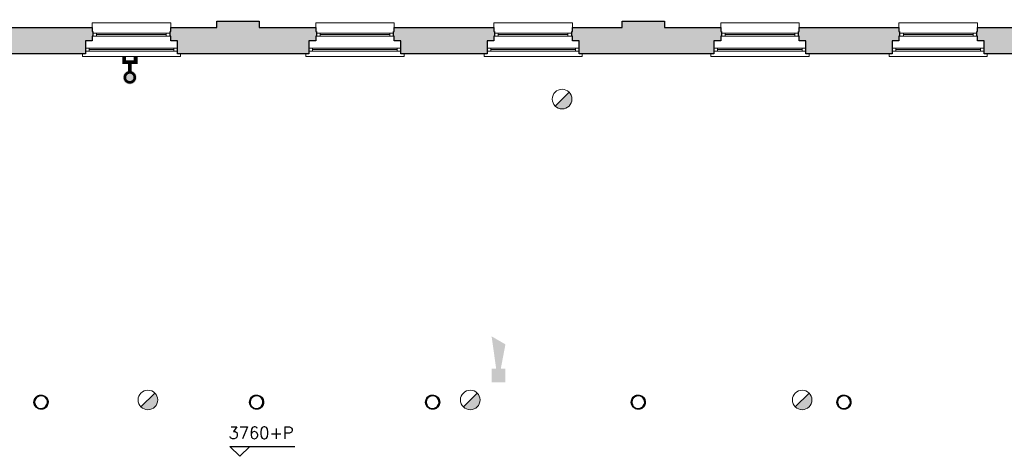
# Model space of a CAD drawing. Header units: millimetres. Extents: x -13022 to 1371524, y -38729 to 632593.
# Tile 147 of 256: x 854741 to 870569, y -8304 to -1276. Entities that reach past the tile are written whole.
import ezdxf

# ---------------------------------------------------------------- set-up
doc = ezdxf.new("R2010")
doc.units = ezdxf.units.MM
doc.header["$LTSCALE"] = 35
doc.set_wipeout_variables(frame=1)
doc.linetypes.add('DASHED', pattern=[200, 100, -100])
for name, color, linetype, lineweight in [('Al65----_beveiliging-inst', 92, 'Continuous', 9), ('B6 TEKST', 7, 'Continuous', 25), ('B95 tekst', 7, 'Continuous', 25), ('brandveiligheid voorzieningen', 10, 'Continuous', 9)]:
    doc.layers.add(name, color=color, linetype=linetype, lineweight=lineweight)
for name, color, linetype in [('LAYER102', 1, 'Continuous'), ('LAYER111', 7, 'Continuous'), ('LAYER22', 7, 'Continuous'), ('LAYER28', 7, 'Continuous'), ('LAYER30', 7, 'Continuous')]:
    doc.layers.add(name, color=color, linetype=linetype)
doc.styles.add('SIMPLEX', font='SIMPLEX.SHX', dxfattribs={"width": 0.75})
doc.styles.get("Standard").update_dxf_attribs({"font": 'simplex.shx'})
doc.dimstyles.new('~R----C~', dxfattribs={"dimtxt": 162, "dimasz": 180, "dimexe": 0.18, "dimexo": 0.0625, "dimgap": 16.2, "dimtad": 1, "dimdec": 0, "dimzin": 0, "dimdsep": 46, "dimtxsty": 'Standard', "dimcen": 0.09, "dimse1": 1, "dimse2": 1, "dimclrd": 7, "dimadec": 0, "dimazin": 0, "dimtfac": 1, "dimtdec": 4, "dimtmove": 0, "dimatfit": 3, "dimfxl": 1, "dimtolj": 1, "dimtzin": 0, "dimlwd": 13, "dimarcsym": 0})
pattern_1 = [(45, (644075.12476, 33579.78944), (-0.2121320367, 0.2121320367), []), (45, (644075.12476, 33580.00157), (-0.2121320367, 0.2121320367), [])]

# ---------------------------------------------------------------- blocks, each defined once
blk = doc.blocks.new('*D207')
at = {"layer": 'Defpoints', "color": 0, "linetype": 'Continuous', "transparency": 16777216}
for p in [(884972, 279), (827466, -1302), (884972, -1302)]:
    blk.add_point(p, dxfattribs=at)
at = {"layer": 'LAYER102', "color": 7, "linetype": 'Continuous', "lineweight": 13, "transparency": 16777216}
blk.add_line((827646, 279), (884792, 279), dxfattribs=at)
at = {"layer": 'LAYER102', "color": 7, "linetype": 'Continuous', "transparency": 16777216}
for points in [[(827646, 309), (827646, 249), (827466, 279)], [(884792, 309), (884792, 249), (884972, 279)]]:
    blk.add_solid(points, dxfattribs=at)
at = {"layer": 'LAYER102', "color": 0, "linetype": 'Continuous', "transparency": 16777216, "insert": (856219, 376), "char_height": 162, "attachment_point": 5}
blk.add_mtext('\\A1;57506', dxfattribs=at)
blk = doc.blocks.new('Droge blusleiding')
at = {"layer": 'Al65----_beveiliging-inst', "true_color": 0xffffff}
h = blk.add_hatch(color=7, dxfattribs=at)
edge = h.paths.add_edge_path()
edge.add_arc((0, 0), 1.87, 180, 360)
edge.add_arc((0, 0), 1.87, 0, 180)
at = {"layer": 'Al65----_beveiliging-inst', "color": 10, "const_width": 0.7}
blk.add_lwpolyline([(-1.33, 0, 1), (1.33, 0, 1)], format="xyb", close=True, dxfattribs=at)
at = {"layer": 'Al65----_beveiliging-inst', "color": 7, "true_color": 0xffffff, "const_width": 1, "elevation": 1}
for points in [[(1.33, 0), (4.11, 0)], [(5.71, 1.55), (4.11, 1.55), (4.11, -1.57), (5.71, -1.57)]]:
    blk.add_lwpolyline(points, dxfattribs=at)
at = {"layer": 'Al65----_beveiliging-inst', "color": 10, "linetype": 'Continuous', "const_width": 0.7, "elevation": 1}
for points in [[(1.33, 0), (4.11, 0)], [(5.71, 1.55), (4.11, 1.55), (4.11, -1.57), (5.71, -1.57)]]:
    blk.add_lwpolyline(points, dxfattribs=at)
blk = doc.blocks.new('Brandmelder')
at = {"layer": 'brandveiligheid voorzieningen'}
blk.add_hatch(color=256, dxfattribs=at).paths.add_polyline_path([(76.62, -89.8, 0.198912), (75.85, -87.94), (72.13, -91.66, 0.668179)])
blk.add_line((72.13, -91.66), (75.85, -87.94), dxfattribs=at)
blk.add_circle((73.99, -89.8), 2.63, dxfattribs=at)
blk = doc.blocks.new('Signaalgever (akoestisch)')
at = {"layer": 'Al65----_beveiliging-inst', "color": 10, "linetype": 'Continuous'}
for points in [[(3.71, 0), (3.71, 3.71), (0, 0), (0, 3.71)], [(10.23, 0), (12.38, 3.71), (3.71, 1.24), (3.71, 2.48)]]:
    blk.add_solid(points, dxfattribs=at)

msp = doc.modelspace()

# ---------------------------------------------------------------- hatches: boundary and pattern name
at = {"layer": 'LAYER111', "linetype": 'Continuous', "lineweight": 5}
for points in [[(854545.125, -1826.55), (854545.125, -1616.55), (854435.125, -1616.55), (854435.125, -1541.55), (854425.125, -1541.543), (854425.125, -1466.558), (854435, -1466.558), (854435, -1401.558), (855908.125, -1401.55), (855908.125, -1466.558), (855918.125, -1466.558), (855918.125, -1541.543), (855908.125, -1541.55), (855908.125, -1616.55), (855798.125, -1616.55), (855798.125, -1826.55)], [(857278.125, -1826.543), (857278.125, -1616.55), (857168.125, -1616.55), (857168.125, -1541.55), (857158.125, -1541.543), (857158.125, -1466.558), (857168.125, -1466.558), (857168.125, -1401.558), (857910.125, -1401.558), (857910.125, -1301.55), (858590.125, -1301.55), (858590.125, -1401.55), (859500.125, -1401.55), (859500.125, -1466.558), (859510.125, -1466.558), (859510.125, -1541.543), (859500.125, -1541.55), (859500.125, -1616.55), (859390.125, -1616.55), (859390.125, -1826.543)], [(860870.125, -1826.55), (860870.125, -1616.55), (860760.125, -1616.55), (860760.125, -1541.55), (860750.125, -1541.543), (860750.125, -1466.558), (860760.125, -1466.558), (860760.125, -1401.558), (862365.125, -1401.55), (862365.125, -1466.558), (862375.125, -1466.558), (862375.125, -1541.543), (862365.125, -1541.55), (862365.125, -1616.55), (862255.125, -1616.55), (862255.125, -1826.55)], [(863735.125, -1826.543), (863735.125, -1616.55), (863625.125, -1616.55), (863625.125, -1541.55), (863615.125, -1541.543), (863615.125, -1466.558), (863625.125, -1466.558), (863625.125, -1401.558), (864425.125, -1401.558), (864425.125, -1301.55), (865105.125, -1301.55), (865105.125, -1401.55), (866011.125, -1401.55), (866011.125, -1466.558), (866021.125, -1466.558), (866021.125, -1541.543), (866011.125, -1541.55), (866011.125, -1616.55), (865901.125, -1616.55), (865901.125, -1826.543)], [(867381.125, -1826.55), (867381.125, -1616.55), (867271.125, -1616.55), (867271.125, -1541.55), (867261.125, -1541.543), (867261.125, -1466.558), (867271.125, -1466.558), (867271.125, -1401.558), (868876.125, -1401.55), (868876.125, -1466.558), (868886.125, -1466.558), (868886.125, -1541.543), (868876.125, -1541.55), (868876.125, -1616.55), (868766.125, -1616.55), (868766.125, -1826.55)], [(870246.125, -1826.543), (870246.125, -1616.55), (870136.125, -1616.55), (870136.125, -1541.55), (870126.125, -1541.543), (870126.125, -1466.558), (870136.125, -1466.558), (870136.125, -1401.558), (871042.125, -1401.558), (871042.125, -1301.55), (871722.125, -1301.55), (871722.125, -1401.55), (872625.125, -1401.55), (872625.125, -1466.558), (872635.125, -1466.558), (872635.125, -1541.543), (872625.125, -1541.55), (872625.125, -1616.55), (872515.125, -1616.55), (872515.125, -1826.543)]]:
    msp.add_hatch(color=254, dxfattribs=at).paths.add_polyline_path(points, flags=0)

# ---------------------------------------------------------------- linework, layer by layer
at = {"layer": 'B95 tekst'}
for p, q in [((858120.935, -8143.728), (859162.818, -8143.728)), ((858120.935, -8143.728), (858280.936, -8303.729)), ((858440.938, -8143.728), (858280.936, -8303.729))]:
    msp.add_line(p, q, dxfattribs=at)
at = {"layer": 'LAYER22', "color": 7, "linetype": 'Continuous', "lineweight": 18}
for points in [[(855908.187, -1401.558), (855908.187, -1326.558), (857168.125, -1326.558), (857168.125, -1401.558)], [(859500.125, -1401.558), (859500.125, -1326.558), (860760.125, -1326.558), (860760.125, -1401.558)], [(862365.125, -1401.558), (862365.125, -1326.558), (863625.125, -1326.558), (863625.125, -1401.558)], [(866011.125, -1401.558), (866011.125, -1326.558), (867271.125, -1326.558), (867271.125, -1401.558)], [(868876.125, -1401.558), (868876.125, -1326.558), (870136.125, -1326.558), (870136.125, -1401.558)], [(857328.187, -1826.558), (857328.187, -1866.558), (855748.25, -1866.558), (855748.25, -1826.558)], [(860920.125, -1826.558), (860920.125, -1866.558), (859340.125, -1866.558), (859340.125, -1826.558)], [(863785.125, -1826.558), (863785.125, -1866.558), (862205.125, -1866.558), (862205.125, -1826.558)], [(867431.125, -1826.558), (867431.125, -1866.558), (865851.125, -1866.558), (865851.125, -1826.558)], [(870296.125, -1826.558), (870296.125, -1866.558), (868716.125, -1866.558), (868716.125, -1826.558)]]:
    msp.add_lwpolyline(points, dxfattribs=at)
at = {"layer": 'LAYER22', "color": 7, "linetype": 'DASHED', "lineweight": 18}
for points in [[(855908.187, -1401.558), (855908.187, -1326.558), (857168.125, -1326.558), (857168.125, -1401.558)], [(859500.125, -1401.558), (859500.125, -1326.558), (860760.125, -1326.558), (860760.125, -1401.558)], [(862365.125, -1401.558), (862365.125, -1326.558), (863625.125, -1326.558), (863625.125, -1401.558)], [(866011.125, -1401.558), (866011.125, -1326.558), (867271.125, -1326.558), (867271.125, -1401.558)], [(868876.125, -1401.558), (868876.125, -1326.558), (870136.125, -1326.558), (870136.125, -1401.558)], [(857328.187, -1826.558), (857328.187, -1866.558), (855748.25, -1866.558), (855748.25, -1826.558)], [(860920.125, -1826.558), (860920.125, -1866.558), (859340.125, -1866.558), (859340.125, -1826.558)], [(863785.125, -1826.558), (863785.125, -1866.558), (862205.125, -1866.558), (862205.125, -1826.558)], [(867431.125, -1826.558), (867431.125, -1866.558), (865851.125, -1866.558), (865851.125, -1826.558)], [(870296.125, -1826.558), (870296.125, -1866.558), (868716.125, -1866.558), (868716.125, -1826.558)]]:
    msp.add_lwpolyline(points, dxfattribs=at)
at = {"layer": 'LAYER28', "color": 7, "linetype": 'Continuous', "lineweight": 25}
for points in [[(854545.125, -1826.55), (854545.125, -1616.55), (854435.125, -1616.55), (854435.125, -1541.55), (854425.125, -1541.543), (854425.125, -1466.558), (854435, -1466.558), (854435, -1401.558), (855908.125, -1401.55), (855908.125, -1466.558), (855918.125, -1466.558), (855918.125, -1541.543), (855908.125, -1541.55), (855908.125, -1616.55), (855798.125, -1616.55), (855798.125, -1826.55)], [(857278.125, -1826.543), (857278.125, -1616.55), (857168.125, -1616.55), (857168.125, -1541.55), (857158.125, -1541.543), (857158.125, -1466.558), (857168.125, -1466.558), (857168.125, -1401.558), (857910.125, -1401.558), (857910.125, -1301.55), (858590.125, -1301.55), (858590.125, -1401.55), (859500.125, -1401.55), (859500.125, -1466.558), (859510.125, -1466.558), (859510.125, -1541.543), (859500.125, -1541.55), (859500.125, -1616.55), (859390.125, -1616.55), (859390.125, -1826.543)], [(860870.125, -1826.55), (860870.125, -1616.55), (860760.125, -1616.55), (860760.125, -1541.55), (860750.125, -1541.543), (860750.125, -1466.558), (860760.125, -1466.558), (860760.125, -1401.558), (862365.125, -1401.55), (862365.125, -1466.558), (862375.125, -1466.558), (862375.125, -1541.543), (862365.125, -1541.55), (862365.125, -1616.55), (862255.125, -1616.55), (862255.125, -1826.55)], [(863735.125, -1826.543), (863735.125, -1616.55), (863625.125, -1616.55), (863625.125, -1541.55), (863615.125, -1541.543), (863615.125, -1466.558), (863625.125, -1466.558), (863625.125, -1401.558), (864425.125, -1401.558), (864425.125, -1301.55), (865105.125, -1301.55), (865105.125, -1401.55), (866011.125, -1401.55), (866011.125, -1466.558), (866021.125, -1466.558), (866021.125, -1541.543), (866011.125, -1541.55), (866011.125, -1616.55), (865901.125, -1616.55), (865901.125, -1826.543)], [(867381.125, -1826.55), (867381.125, -1616.55), (867271.125, -1616.55), (867271.125, -1541.55), (867261.125, -1541.543), (867261.125, -1466.558), (867271.125, -1466.558), (867271.125, -1401.558), (868876.125, -1401.55), (868876.125, -1466.558), (868886.125, -1466.558), (868886.125, -1541.543), (868876.125, -1541.55), (868876.125, -1616.55), (868766.125, -1616.55), (868766.125, -1826.55)], [(870246.125, -1826.543), (870246.125, -1616.55), (870136.125, -1616.55), (870136.125, -1541.55), (870126.125, -1541.543), (870126.125, -1466.558), (870136.125, -1466.558), (870136.125, -1401.558), (871042.125, -1401.558), (871042.125, -1301.55), (871722.125, -1301.55), (871722.125, -1401.55), (872625.125, -1401.55), (872625.125, -1466.558), (872635.125, -1466.558), (872635.125, -1541.543), (872625.125, -1541.55), (872625.125, -1616.55), (872515.125, -1616.55), (872515.125, -1826.543)]]:
    msp.add_lwpolyline(points, close=True, dxfattribs=at)
for points in [[(855084.125, -7318.8, -2.414213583), (854970.875, -7432.058, -0.414213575), (855084.125, -7318.8)], [(858549.125, -7318.8, -2.414213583), (858435.875, -7432.058, -0.414213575), (858549.125, -7318.8)], [(861379.125, -7318.8, -2.414213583), (861265.875, -7432.058, -0.414213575), (861379.125, -7318.8)], [(864685.125, -7318.8, -2.414213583), (864571.875, -7432.058, -0.414213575), (864685.125, -7318.8)], [(867991.125, -7318.8, -2.414213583), (867877.875, -7432.058, -0.414213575), (867991.125, -7318.8)]]:
    msp.add_lwpolyline(points, format="xyb", close=True, dxfattribs=at)
at = {"layer": 'LAYER30', "color": 7, "linetype": 'Continuous', "lineweight": 18}
for points in [[(855918.187, -1491.558), (855978.187, -1491.558), (855978.187, -1541.558), (855918.187, -1541.558)], [(857098.187, -1491.558), (857158.187, -1491.558), (857158.187, -1541.558), (857098.187, -1541.558)], [(859510.125, -1491.558), (859570.125, -1491.558), (859570.125, -1541.558), (859510.125, -1541.558)], [(860690.125, -1491.558), (860750.125, -1491.558), (860750.125, -1541.558), (860690.125, -1541.558)], [(862375.125, -1491.558), (862435.125, -1491.558), (862435.125, -1541.558), (862375.125, -1541.558)], [(863555.125, -1491.558), (863615.125, -1491.558), (863615.125, -1541.558), (863555.125, -1541.558)], [(866021.125, -1491.558), (866081.125, -1491.558), (866081.125, -1541.558), (866021.125, -1541.558)], [(867201.125, -1491.558), (867261.125, -1491.558), (867261.125, -1541.558), (867201.125, -1541.558)], [(868886.125, -1491.558), (868946.125, -1491.558), (868946.125, -1541.558), (868886.125, -1541.558)], [(870066.125, -1491.558), (870126.125, -1491.558), (870126.125, -1541.558), (870066.125, -1541.558)], [(855858.219, -1783.871), (855798.219, -1783.871), (855798.219, -1733.871), (855858.219, -1733.871)], [(857278.187, -1783.871), (857218.187, -1783.871), (857218.187, -1733.871), (857278.187, -1733.871)], [(859450.156, -1783.871), (859390.156, -1783.871), (859390.156, -1733.871), (859450.156, -1733.871)], [(860870.125, -1783.871), (860810.125, -1783.871), (860810.125, -1733.871), (860870.125, -1733.871)], [(862315.156, -1783.871), (862255.156, -1783.871), (862255.156, -1733.871), (862315.156, -1733.871)], [(863735.125, -1783.871), (863675.125, -1783.871), (863675.125, -1733.871), (863735.125, -1733.871)], [(865961.156, -1783.871), (865901.156, -1783.871), (865901.156, -1733.871), (865961.156, -1733.871)], [(867381.125, -1783.871), (867321.125, -1783.871), (867321.125, -1733.871), (867381.125, -1733.871)], [(868826.156, -1783.871), (868766.156, -1783.871), (868766.156, -1733.871), (868826.156, -1733.871)], [(870246.125, -1783.871), (870186.125, -1783.871), (870186.125, -1733.871), (870246.125, -1733.871)]]:
    msp.add_lwpolyline(points, close=True, dxfattribs=at)
for points in [[(855978.187, -1491.558), (857098.187, -1491.558)], [(855978.187, -1516.558), (857098.187, -1516.558)], [(855978.187, -1541.558), (857098.187, -1541.558)], [(859570.125, -1491.558), (860690.125, -1491.558)], [(859570.125, -1516.558), (860690.125, -1516.558)], [(859570.125, -1541.558), (860690.125, -1541.558)], [(862435.125, -1491.558), (863555.125, -1491.558)], [(862435.125, -1516.558), (863555.125, -1516.558)], [(862435.125, -1541.558), (863555.125, -1541.558)], [(866081.125, -1491.558), (867201.125, -1491.558)], [(866081.125, -1516.558), (867201.125, -1516.558)], [(866081.125, -1541.558), (867201.125, -1541.558)], [(868946.125, -1491.558), (870066.125, -1491.558)], [(868946.125, -1516.558), (870066.125, -1516.558)], [(868946.125, -1541.558), (870066.125, -1541.558)], [(857218.187, -1733.871), (855858.219, -1733.871)], [(860810.125, -1733.871), (859450.156, -1733.871)], [(863675.125, -1733.871), (862315.156, -1733.871)], [(867321.125, -1733.871), (865961.156, -1733.871)], [(870186.125, -1733.871), (868826.156, -1733.871)], [(857218.187, -1758.871), (855858.219, -1758.871)], [(857218.187, -1783.871), (855858.219, -1783.871)], [(860810.125, -1758.871), (859450.156, -1758.871)], [(860810.125, -1783.871), (859450.156, -1783.871)], [(863675.125, -1758.871), (862315.156, -1758.871)], [(863675.125, -1783.871), (862315.156, -1783.871)], [(867321.125, -1758.871), (865961.156, -1758.871)], [(867321.125, -1783.871), (865961.156, -1783.871)], [(870186.125, -1758.871), (868826.156, -1758.871)], [(870186.125, -1783.871), (868826.156, -1783.871)]]:
    msp.add_lwpolyline(points, dxfattribs=at)

# ---------------------------------------------------------------- block references
at = {"ltscale": 0.1, "xscale": 60, "yscale": 60, "zscale": 60, "rotation": 90}
msp.add_blockref('Signaalgever (akoestisch)', (862549.483, -7115.314), dxfattribs=at)
at = {"layer": 'Al65----_beveiliging-inst', "xscale": 60, "yscale": 60, "zscale": 60, "rotation": 90}
msp.add_blockref('Droge blusleiding', (856511.399, -2205.499), dxfattribs=at)
at = {"layer": 'Al65----_beveiliging-inst', "xscale": 60, "yscale": 60, "zscale": 60}
for p in [(859021.36, 2833.317), (852363.057, -2008.454), (857544.915, -2008.454), (862880.017, -2008.454)]:
    msp.add_blockref('Brandmelder', p, dxfattribs=at)

# ---------------------------------------------------------------- texts
at = {"layer": 'B6 TEKST', "style": 'SIMPLEX'}
msp.add_text('3760+P', height=192, dxfattribs=at).set_placement((858098.254, -8022.744))
at = {"layer": 'LAYER102', "color": 7, "linetype": 'Continuous', "lineweight": 0, "char_height": 162, "attachment_point": 7, "line_spacing_factor": 1.333333}
for s, insert in [('\\pi-504.72;{\\fArial|b1|i0|c0|p34;\\H1.2346x;kantoor\\fArial|b0|i0|c0|p34;\\H0.81x;\\P\\pi-698.63;kantoorfunctie \\P\\pi-399.6;20,8 m2}', (974477.645, -4558.737)), ('\\pi-504.72;{\\fArial|b1|i0|c0|p34;\\H1.2346x;kantoor\\fArial|b0|i0|c0|p34;\\H0.81x;\\P\\pi-698.63;kantoorfunctie \\P\\pi-399.6;20,3 m2}', (969237.306, -5091.305)), ('\\pi-742.15;{\\fArial|b0|i0|c0|p34;verkeersruimte\\P\\pi-335.38;8,3 m2}', (977311.13, -5233.141)), ('\\pi-742.15;{\\fArial|b0|i0|c0|p34;verkeersruimte\\P\\pi-335.38;8,9 m2}', (975112.316, -6864.703))]:
    msp.add_mtext(s, dxfattribs=dict(at, insert=insert))

# ---------------------------------------------------------------- dimensions: what is measured, and where the dimension line sits
at = {"layer": 'LAYER102', "color": 7, "linetype": 'Continuous'}
dim = msp.add_linear_dim(base=(884972.125, 278.805), p1=(827466.125, -1301.554), p2=(884972.125, -1301.554), angle=0.0000081, dimstyle='~R----C~', dxfattribs=at)
dim.commit()
dim.dimension.update_dxf_attribs({"geometry": '*D207', "text_midpoint": (856219.125, 376.005)})

# ---------------------------------------------------------------- next in the draw order: wipeouts: each hides what was drawn before it
at = {"linetype": 'Continuous'}
for points in [[(855084.125, -7545.3), (855084.125, -7535.3), (855102.047, -7533.73), (855119.437, -7529.074), (855135.75, -7521.468), (855150.484, -7511.148), (855163.219, -7498.421), (855173.531, -7483.679), (855181.14, -7467.371), (855185.797, -7449.988), (855187.375, -7432.058), (855185.797, -7414.129), (855181.14, -7396.746), (855173.531, -7380.437), (855163.219, -7365.695), (855150.484, -7352.968), (855135.75, -7342.648), (855119.437, -7335.043), (855102.047, -7330.386), (855084.125, -7328.816), (855066.203, -7330.386), (855048.812, -7335.043), (855032.5, -7342.648), (855017.765, -7352.968), (855005.031, -7365.695), (854994.719, -7380.437), (854987.109, -7396.746), (854982.453, -7414.129), (854980.89, -7432.058), (854982.453, -7449.984), (854987.109, -7467.367), (854994.719, -7483.675), (855005.047, -7498.418), (855017.765, -7511.14), (855032.515, -7521.461), (855048.812, -7529.066), (855066.203, -7533.722), (855084.125, -7535.293), (855084.125, -7545.3), (855065.156, -7543.699), (855046.719, -7538.945), (855029.344, -7531.171), (855013.515, -7520.593), (854999.687, -7507.519), (854988.234, -7492.308), (854979.5, -7475.394), (854973.719, -7457.257), (854971.062, -7438.41), (854971.594, -7419.382), (854975.312, -7400.711), (854982.094, -7382.929), (854991.765, -7366.531), (855004.047, -7351.988), (855018.594, -7339.707), (855034.984, -7330.031), (855052.765, -7323.242), (855071.437, -7319.527), (855090.469, -7318.996), (855109.312, -7321.656), (855127.453, -7327.433), (855144.375, -7336.171), (855159.578, -7347.617), (855172.656, -7361.449), (855183.234, -7377.273), (855191.015, -7394.648), (855195.765, -7413.082), (855197.359, -7432.05), (855195.64, -7451.714), (855190.531, -7470.781), (855182.187, -7488.671), (855170.875, -7504.839), (855156.906, -7518.8), (855140.75, -7530.121), (855122.859, -7538.464), (855103.781, -7543.574), (855084.125, -7545.293)], [(858549.125, -7545.3), (858549.125, -7535.3), (858567.047, -7533.73), (858584.437, -7529.074), (858600.75, -7521.468), (858615.484, -7511.148), (858628.219, -7498.421), (858638.531, -7483.679), (858646.14, -7467.371), (858650.797, -7449.988), (858652.375, -7432.058), (858650.797, -7414.129), (858646.14, -7396.746), (858638.531, -7380.437), (858628.219, -7365.695), (858615.484, -7352.968), (858600.75, -7342.648), (858584.437, -7335.043), (858567.047, -7330.386), (858549.125, -7328.816), (858531.203, -7330.386), (858513.812, -7335.043), (858497.5, -7342.648), (858482.765, -7352.968), (858470.031, -7365.695), (858459.719, -7380.437), (858452.109, -7396.746), (858447.453, -7414.129), (858445.89, -7432.058), (858447.453, -7449.984), (858452.109, -7467.367), (858459.719, -7483.675), (858470.047, -7498.418), (858482.765, -7511.14), (858497.515, -7521.461), (858513.812, -7529.066), (858531.203, -7533.722), (858549.125, -7535.293), (858549.125, -7545.3), (858530.156, -7543.699), (858511.719, -7538.945), (858494.344, -7531.171), (858478.515, -7520.593), (858464.687, -7507.519), (858453.234, -7492.308), (858444.5, -7475.394), (858438.719, -7457.257), (858436.062, -7438.41), (858436.594, -7419.382), (858440.312, -7400.711), (858447.094, -7382.929), (858456.765, -7366.531), (858469.047, -7351.988), (858483.594, -7339.707), (858499.984, -7330.031), (858517.765, -7323.242), (858536.437, -7319.527), (858555.469, -7318.996), (858574.312, -7321.656), (858592.453, -7327.433), (858609.375, -7336.171), (858624.578, -7347.617), (858637.656, -7361.449), (858648.234, -7377.273), (858656.015, -7394.648), (858660.765, -7413.082), (858662.359, -7432.05), (858660.64, -7451.714), (858655.531, -7470.781), (858647.187, -7488.671), (858635.875, -7504.839), (858621.906, -7518.8), (858605.75, -7530.121), (858587.859, -7538.464), (858568.781, -7543.574), (858549.125, -7545.293)], [(861379.125, -7545.3), (861379.125, -7535.3), (861397.047, -7533.73), (861414.437, -7529.074), (861430.75, -7521.468), (861445.484, -7511.148), (861458.219, -7498.421), (861468.531, -7483.679), (861476.14, -7467.371), (861480.797, -7449.988), (861482.375, -7432.058), (861480.797, -7414.129), (861476.14, -7396.746), (861468.531, -7380.437), (861458.219, -7365.695), (861445.484, -7352.968), (861430.75, -7342.648), (861414.437, -7335.043), (861397.047, -7330.386), (861379.125, -7328.816), (861361.203, -7330.386), (861343.812, -7335.043), (861327.5, -7342.648), (861312.765, -7352.968), (861300.031, -7365.695), (861289.719, -7380.437), (861282.109, -7396.746), (861277.453, -7414.129), (861275.89, -7432.058), (861277.453, -7449.984), (861282.109, -7467.367), (861289.719, -7483.675), (861300.047, -7498.418), (861312.765, -7511.14), (861327.515, -7521.461), (861343.812, -7529.066), (861361.203, -7533.722), (861379.125, -7535.293), (861379.125, -7545.3), (861360.156, -7543.699), (861341.719, -7538.945), (861324.344, -7531.171), (861308.515, -7520.593), (861294.687, -7507.519), (861283.234, -7492.308), (861274.5, -7475.394), (861268.719, -7457.257), (861266.062, -7438.41), (861266.594, -7419.382), (861270.312, -7400.711), (861277.094, -7382.929), (861286.765, -7366.531), (861299.047, -7351.988), (861313.594, -7339.707), (861329.984, -7330.031), (861347.765, -7323.242), (861366.437, -7319.527), (861385.469, -7318.996), (861404.312, -7321.656), (861422.453, -7327.433), (861439.375, -7336.171), (861454.578, -7347.617), (861467.656, -7361.449), (861478.234, -7377.273), (861486.015, -7394.648), (861490.765, -7413.082), (861492.359, -7432.05), (861490.64, -7451.714), (861485.531, -7470.781), (861477.187, -7488.671), (861465.875, -7504.839), (861451.906, -7518.8), (861435.75, -7530.121), (861417.859, -7538.464), (861398.781, -7543.574), (861379.125, -7545.293)], [(864685.125, -7545.3), (864685.125, -7535.3), (864703.047, -7533.73), (864720.437, -7529.074), (864736.75, -7521.468), (864751.484, -7511.148), (864764.219, -7498.421), (864774.531, -7483.679), (864782.14, -7467.371), (864786.797, -7449.988), (864788.375, -7432.058), (864786.797, -7414.129), (864782.14, -7396.746), (864774.531, -7380.437), (864764.219, -7365.695), (864751.484, -7352.968), (864736.75, -7342.648), (864720.437, -7335.043), (864703.047, -7330.386), (864685.125, -7328.816), (864667.203, -7330.386), (864649.812, -7335.043), (864633.5, -7342.648), (864618.765, -7352.968), (864606.031, -7365.695), (864595.719, -7380.437), (864588.109, -7396.746), (864583.453, -7414.129), (864581.89, -7432.058), (864583.453, -7449.984), (864588.109, -7467.367), (864595.719, -7483.675), (864606.047, -7498.418), (864618.765, -7511.14), (864633.515, -7521.461), (864649.812, -7529.066), (864667.203, -7533.722), (864685.125, -7535.293), (864685.125, -7545.3), (864666.156, -7543.699), (864647.719, -7538.945), (864630.344, -7531.171), (864614.515, -7520.593), (864600.687, -7507.519), (864589.234, -7492.308), (864580.5, -7475.394), (864574.719, -7457.257), (864572.062, -7438.41), (864572.594, -7419.382), (864576.312, -7400.711), (864583.094, -7382.929), (864592.765, -7366.531), (864605.047, -7351.988), (864619.594, -7339.707), (864635.984, -7330.031), (864653.765, -7323.242), (864672.437, -7319.527), (864691.469, -7318.996), (864710.312, -7321.656), (864728.453, -7327.433), (864745.375, -7336.171), (864760.578, -7347.617), (864773.656, -7361.449), (864784.234, -7377.273), (864792.015, -7394.648), (864796.765, -7413.082), (864798.359, -7432.05), (864796.64, -7451.714), (864791.531, -7470.781), (864783.187, -7488.671), (864771.875, -7504.839), (864757.906, -7518.8), (864741.75, -7530.121), (864723.859, -7538.464), (864704.781, -7543.574), (864685.125, -7545.293)], [(867991.125, -7545.3), (867991.125, -7535.3), (868009.047, -7533.73), (868026.437, -7529.074), (868042.75, -7521.468), (868057.484, -7511.148), (868070.219, -7498.421), (868080.531, -7483.679), (868088.14, -7467.371), (868092.797, -7449.988), (868094.375, -7432.058), (868092.797, -7414.129), (868088.14, -7396.746), (868080.531, -7380.437), (868070.219, -7365.695), (868057.484, -7352.968), (868042.75, -7342.648), (868026.437, -7335.043), (868009.047, -7330.386), (867991.125, -7328.816), (867973.203, -7330.386), (867955.812, -7335.043), (867939.5, -7342.648), (867924.765, -7352.968), (867912.031, -7365.695), (867901.719, -7380.437), (867894.109, -7396.746), (867889.453, -7414.129), (867887.89, -7432.058), (867889.453, -7449.984), (867894.109, -7467.367), (867901.719, -7483.675), (867912.047, -7498.418), (867924.765, -7511.14), (867939.515, -7521.461), (867955.812, -7529.066), (867973.203, -7533.722), (867991.125, -7535.293), (867991.125, -7545.3), (867972.156, -7543.699), (867953.719, -7538.945), (867936.344, -7531.171), (867920.515, -7520.593), (867906.687, -7507.519), (867895.234, -7492.308), (867886.5, -7475.394), (867880.719, -7457.257), (867878.062, -7438.41), (867878.594, -7419.382), (867882.312, -7400.711), (867889.094, -7382.929), (867898.765, -7366.531), (867911.047, -7351.988), (867925.594, -7339.707), (867941.984, -7330.031), (867959.765, -7323.242), (867978.437, -7319.527), (867997.469, -7318.996), (868016.312, -7321.656), (868034.453, -7327.433), (868051.375, -7336.171), (868066.578, -7347.617), (868079.656, -7361.449), (868090.234, -7377.273), (868098.015, -7394.648), (868102.765, -7413.082), (868104.359, -7432.05), (868102.64, -7451.714), (868097.531, -7470.781), (868089.187, -7488.671), (868077.875, -7504.839), (868063.906, -7518.8), (868047.75, -7530.121), (868029.859, -7538.464), (868010.781, -7543.574), (867991.125, -7545.293)]]:
    msp.add_wipeout(points, dxfattribs=at).dxf.layer = 'LAYER111'

# ---------------------------------------------------------------- next in the draw order: hatches: boundary and pattern name
at = {"layer": 'LAYER28', "linetype": 'Continuous', "lineweight": 13}
h = msp.add_hatch(dxfattribs=at)
h.set_pattern_fill('~A--FYV~', style=0, pattern_type=0)
h.set_pattern_definition(pattern_1)
h.paths.add_polyline_path([(855084.125, -7545.3), (855084.125, -7535.3, 2.414213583), (854980.875, -7432.058, 0.414213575), (855084.125, -7535.3), (855084.125, -7545.3, -2.414091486), (855197.375, -7432.05, -0.414233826)], flags=0)
h = msp.add_hatch(dxfattribs=at)
h.set_pattern_fill('~A--FYV~', style=0, pattern_type=0)
h.set_pattern_definition(pattern_1)
h.paths.add_polyline_path([(858549.125, -7545.3), (858549.125, -7535.3, 2.414213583), (858445.875, -7432.058, 0.414213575), (858549.125, -7535.3), (858549.125, -7545.3, -2.414091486), (858662.375, -7432.05, -0.414233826)], flags=0)
h = msp.add_hatch(dxfattribs=at)
h.set_pattern_fill('~A--FYV~', style=0, pattern_type=0)
h.set_pattern_definition(pattern_1)
h.paths.add_polyline_path([(861379.125, -7545.3), (861379.125, -7535.3, 2.414213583), (861275.875, -7432.058, 0.414213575), (861379.125, -7535.3), (861379.125, -7545.3, -2.414091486), (861492.375, -7432.05, -0.414233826)], flags=0)
h = msp.add_hatch(dxfattribs=at)
h.set_pattern_fill('~A--FYV~', style=0, pattern_type=0)
h.set_pattern_definition(pattern_1)
h.paths.add_polyline_path([(864685.125, -7545.3), (864685.125, -7535.3, 2.414213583), (864581.875, -7432.058, 0.414213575), (864685.125, -7535.3), (864685.125, -7545.3, -2.414091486), (864798.375, -7432.05, -0.414233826)], flags=0)
h = msp.add_hatch(dxfattribs=at)
h.set_pattern_fill('~A--FYV~', style=0, pattern_type=0)
h.set_pattern_definition(pattern_1)
h.paths.add_polyline_path([(867991.125, -7545.3), (867991.125, -7535.3, 2.414213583), (867887.875, -7432.058, 0.414213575), (867991.125, -7535.3), (867991.125, -7545.3, -2.414091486), (868104.375, -7432.05, -0.414233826)], flags=0)

# ---------------------------------------------------------------- next in the draw order: linework, layer by layer
at = {"layer": 'LAYER28', "color": 7, "linetype": 'Continuous', "lineweight": 25}
for points in [[(855084.125, -7318.8, -2.414213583), (854970.875, -7432.058, -0.414213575), (855084.125, -7318.8)], [(855084.125, -7545.3), (855084.125, -7535.3, 2.414213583), (854980.875, -7432.058, 0.414213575), (855084.125, -7535.3), (855084.125, -7545.3, -2.414091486), (855197.375, -7432.05, -0.414233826), (855084.125, -7545.3)], [(858549.125, -7318.8, -2.414213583), (858435.875, -7432.058, -0.414213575), (858549.125, -7318.8)], [(858549.125, -7545.3), (858549.125, -7535.3, 2.414213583), (858445.875, -7432.058, 0.414213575), (858549.125, -7535.3), (858549.125, -7545.3, -2.414091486), (858662.375, -7432.05, -0.414233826), (858549.125, -7545.3)], [(861379.125, -7318.8, -2.414213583), (861265.875, -7432.058, -0.414213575), (861379.125, -7318.8)], [(861379.125, -7545.3), (861379.125, -7535.3, 2.414213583), (861275.875, -7432.058, 0.414213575), (861379.125, -7535.3), (861379.125, -7545.3, -2.414091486), (861492.375, -7432.05, -0.414233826), (861379.125, -7545.3)], [(864685.125, -7318.8, -2.414213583), (864571.875, -7432.058, -0.414213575), (864685.125, -7318.8)], [(864685.125, -7545.3), (864685.125, -7535.3, 2.414213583), (864581.875, -7432.058, 0.414213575), (864685.125, -7535.3), (864685.125, -7545.3, -2.414091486), (864798.375, -7432.05, -0.414233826), (864685.125, -7545.3)], [(867991.125, -7318.8, -2.414213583), (867877.875, -7432.058, -0.414213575), (867991.125, -7318.8)], [(867991.125, -7545.3), (867991.125, -7535.3, 2.414213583), (867887.875, -7432.058, 0.414213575), (867991.125, -7535.3), (867991.125, -7545.3, -2.414091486), (868104.375, -7432.05, -0.414233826), (867991.125, -7545.3)]]:
    msp.add_lwpolyline(points, format="xyb", close=True, dxfattribs=at)

# ---------------------------------------------------------------- next in the draw order: texts
at = {"layer": 'LAYER102', "color": 7, "linetype": 'Continuous', "lineweight": 0, "insert": (1015098.3, -7360.957), "char_height": 162, "attachment_point": 7, "line_spacing_factor": 1.333333}
msp.add_mtext('\\pi-726.83;{\\fArial|b1|i0|c0|p34;\\H1.2346x;bibliotheek\\fArial|b0|i0|c0|p34;\\H0.81x;\\P\\pi-925.11;bijeenkomstfunctie\\P\\pi-461.09;327,2 m2}', dxfattribs=at)

doc.saveas('drawing.dxf')
